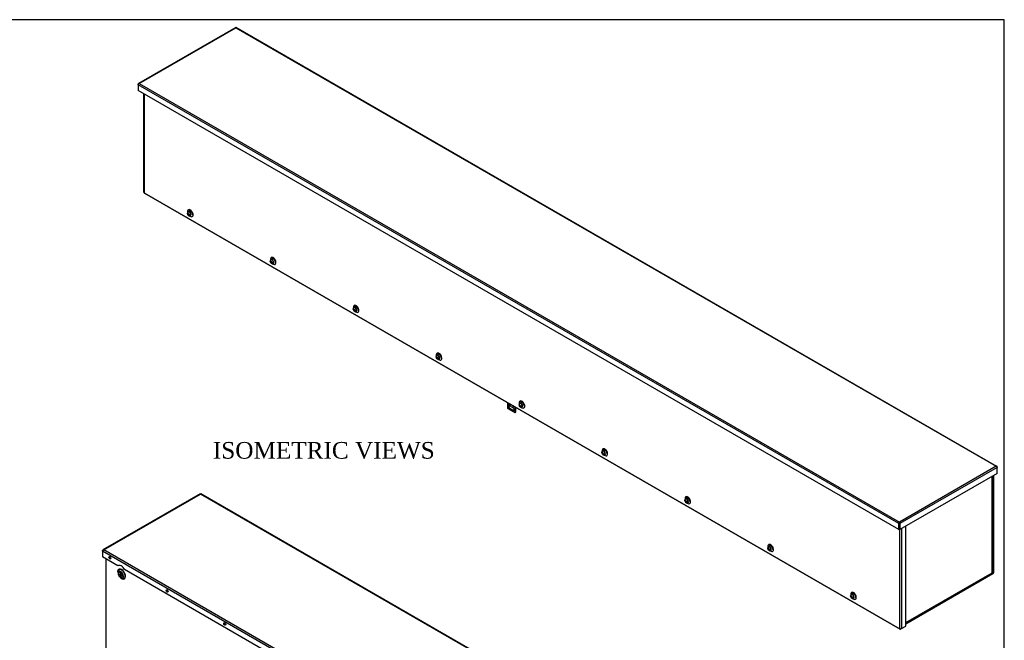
# Model space of a CAD drawing. Header units: inches. Extents: x 1 to 240, y -1 to 159.
# Tile 12 of 12: x 151 to 240, y 103 to 159. Entities that reach past the tile are written whole.
import ezdxf
from ezdxf.enums import TextEntityAlignment as Align

# ---------------------------------------------------------------- set-up
doc = ezdxf.new("R2010")
doc.units = ezdxf.units.IN
doc.header["$MEASUREMENT"] = 0
for name, color, linetype in [('COM55240', 7, 'Continuous'), ('COM70472-36', 7, 'Continuous'), ('COM70473-36', 7, 'Continuous'), ('COM70474-5', 7, 'Continuous'), ('COM70985-8', 7, 'Continuous'), ('Default', 7, 'Continuous'), ('SCS19475', 7, 'Continuous')]:
    doc.layers.add(name, color=color, linetype=linetype)
doc.styles.add('SEACAD_Times_New_Roman', font='times.ttf')

# ---------------------------------------------------------------- blocks, each defined once
blk = doc.blocks.new('SE')
at = {"layer": 'COM55240', "color": 7, "linetype": 'Continuous'}
for p, q in [((194.876, 124.74), (194.876, 124.286)), ((194.92, 124.21), (195.539, 123.853)), ((194.964, 124.689), (194.964, 124.593)), ((194.965, 124.593), (194.964, 124.593)), ((194.964, 124.593), (194.965, 124.592)), ((195.141, 124.49), (194.965, 124.592)), ((194.987, 124.676), (194.97, 124.625)), ((194.97, 124.625), (195.141, 124.527)), ((195.384, 124.274), (195.075, 124.452)), ((195.115, 124.22), (195.075, 124.197)), ((195.075, 124.197), (195.384, 124.018)), ((195.115, 124.22), (195.425, 124.042)), ((195.141, 124.49), (195.141, 124.587)), ((195.141, 124.491), (195.141, 124.49)), ((195.141, 124.49), (195.141, 124.49)), ((195.425, 124.042), (195.384, 124.018)), ((195.583, 123.878), (195.583, 124.332)), ((195.623, 123.901), (195.623, 124.308)), ((195.565, 123.858), (195.605, 123.882)), ((195.583, 123.878), (195.623, 123.901))]:
    blk.add_line(p, q, dxfattribs=at)
for centre, major_axis, start_param, end_param in [((194.957, 124.282), (-0.062, 0.108), 1.209429, 1.932163), ((195.075, 124.325), (0.078, -0.135), 2.356194, 5.497787), ((195.025, 124.628), (-0.043, -0.0745), 5.061455, 5.497787), ((195.115, 124.348), (0.078, -0.135), 3.402495, 5.497787), ((195.202, 124.526), (-0.043, -0.0745), -0.828194, -0.785398), ((195.406, 124.419), (-0.0312, 0.0541), 0.493011, 4.219378), ((195.384, 124.146), (-0.078, 0.135), 2.356194, 5.497787), ((195.447, 124.442), (-0.0312, 0.0541), 1.458944, 2.440725), ((195.425, 124.169), (-0.078, 0.135), 2.356194, 2.88069), ((195.503, 123.967), (-0.063, 0.108), 2.780226, 3.50296), ((195.543, 123.99), (-0.063, 0.108), 3.141593, 3.50296)]:
    blk.add_ellipse(centre, major_axis=major_axis, ratio=0.57735, start_param=start_param, end_param=end_param, dxfattribs=at)
at = {"layer": 'COM70472-36', "color": 7, "linetype": 'Continuous'}
for p, q in [((238.564, 109.433), (238.564, 118.173)), ((238.615, 109.462), (238.615, 118.202)), ((238.538, 109.389), (230.693, 104.859)), ((238.538, 109.33), (230.693, 104.8)), ((238.461, 109.433), (238.538, 109.389)), ((238.564, 109.433), (238.496, 109.472))]:
    blk.add_line(p, q, dxfattribs=at)
for major_axis in [(-0.054, -0.0935), (-0.018, -0.0312)]:
    blk.add_ellipse((238.538, 109.418), major_axis=major_axis, ratio=0.57735, start_param=0.785398, end_param=2.356194, dxfattribs=at)
at = {"layer": 'COM70473-36', "color": 7, "linetype": 'Continuous'}
for p, q in [((162.17, 152.539), (162.17, 143.699)), ((162.202, 152.521), (162.202, 143.655)), ((162.214, 143.648), (162.202, 143.655)), ((162.214, 143.634), (162.214, 143.648)), ((162.214, 143.634), (230.163, 104.404)), ((162.236, 143.584), (230.185, 104.354)), ((166.122, 141.975), (166.108, 141.852)), ((166.285, 141.546), (166.399, 141.496)), ((173.577, 137.671), (173.563, 137.547)), ((173.74, 137.241), (173.854, 137.192)), ((181.032, 133.367), (181.018, 133.243)), ((181.195, 132.937), (181.309, 132.888)), ((188.487, 129.063), (188.473, 128.939)), ((188.65, 128.633), (188.764, 128.584)), ((195.942, 124.759), (195.928, 124.635)), ((196.105, 124.329), (196.219, 124.279)), ((203.397, 120.455), (203.383, 120.331)), ((203.56, 120.025), (203.674, 119.975)), ((210.852, 116.15), (210.838, 116.027)), ((211.015, 115.721), (211.129, 115.671)), ((230.175, 104.411), (230.175, 113.336)), ((230.328, 113.418), (230.328, 104.411)), ((230.693, 104.622), (230.693, 113.629)), ((218.307, 111.846), (218.293, 111.722)), ((218.47, 111.417), (218.584, 111.367)), ((225.762, 107.542), (225.748, 107.418)), ((225.925, 107.112), (226.039, 107.063)), ((230.328, 104.411), (230.693, 104.622)), ((230.163, 104.417), (230.163, 104.404)), ((230.175, 104.411), (230.163, 104.417)), ((230.328, 104.411), (230.239, 104.36))]:
    blk.add_line(p, q, dxfattribs=at)
for centre, major_axis, start_param, end_param in [((162.278, 143.699), (0.108, 0), 3.141593, 3.926991), ((162.29, 143.678), (0.054, 0.0935), 2.356194, 3.141593), ((166.265, 141.738), (0.112, -0.194), 0, 3.926991), ((166.368, 141.798), (-0.175, 0.304), 0, 0.661978), ((166.368, 141.798), (-0.175, 0.304), 2.479614, 6.283185), ((166.265, 141.738), (0.112, -0.194), 5.369982, 6.283185), ((173.72, 137.434), (0.112, -0.194), 0, 3.926991), ((173.823, 137.494), (-0.175, 0.304), 0, 0.661978), ((173.823, 137.494), (-0.175, 0.304), 2.479614, 6.283185), ((173.72, 137.434), (0.112, -0.194), 5.369982, 6.283185), ((181.175, 133.13), (0.112, -0.194), 0, 3.926991), ((181.278, 133.19), (-0.175, 0.304), 0, 0.661978), ((181.278, 133.19), (-0.175, 0.304), 2.479614, 6.283185), ((181.175, 133.13), (0.112, -0.194), 5.369982, 6.283185), ((188.63, 128.826), (0.112, -0.194), 0, 3.926991), ((188.733, 128.885), (-0.175, 0.304), 0, 0.661978), ((188.733, 128.885), (-0.175, 0.304), 2.479614, 6.283185), ((188.63, 128.826), (0.112, -0.194), 5.369982, 6.283185), ((196.188, 124.581), (-0.175, 0.304), 0, 0.661978), ((196.188, 124.581), (-0.175, 0.304), 2.479614, 6.283185), ((196.085, 124.522), (0.112, -0.194), 0, 3.926991), ((196.085, 124.522), (0.112, -0.194), 5.369982, 6.283185), ((203.54, 120.218), (0.112, -0.194), 0, 3.926991), ((203.643, 120.277), (-0.175, 0.304), 0, 0.661978), ((203.643, 120.277), (-0.175, 0.304), 2.479614, 6.283185), ((203.54, 120.218), (0.112, -0.194), 5.369982, 6.283185), ((210.995, 115.913), (0.112, -0.194), 0, 3.926991), ((211.099, 115.973), (-0.175, 0.304), 0, 0.661978), ((211.099, 115.973), (-0.175, 0.304), 2.479614, 6.283185), ((210.995, 115.913), (0.112, -0.194), 5.369982, 6.283185), ((218.45, 111.609), (0.112, -0.194), 0, 3.926991), ((218.554, 111.669), (-0.175, 0.304), 0, 0.661978), ((218.554, 111.669), (-0.175, 0.304), 2.479614, 6.283185), ((218.45, 111.609), (0.112, -0.194), 5.369982, 6.283185), ((225.905, 107.305), (0.112, -0.194), 0, 3.926991), ((226.009, 107.365), (-0.175, 0.304), 0, 0.661978), ((226.009, 107.365), (-0.175, 0.304), 2.479614, 6.283185), ((225.905, 107.305), (0.112, -0.194), 5.369982, 6.283185), ((230.239, 104.448), (0.054, 0.0935), 2.356194, 3.926991), ((230.251, 104.455), (0.108, 0), 3.926991, 5.497787)]:
    blk.add_ellipse(centre, major_axis=major_axis, ratio=0.57735, start_param=start_param, end_param=end_param, dxfattribs=at)
for points in [[(166.229, 142.04), (166.237, 142.045), (166.256, 142.049), (166.312, 142.037), (166.379, 141.993), (166.447, 141.921), (166.502, 141.831), (166.538, 141.734), (166.543, 141.683), (166.544, 141.655)], [(173.684, 137.735), (173.692, 137.74), (173.711, 137.745), (173.767, 137.733), (173.834, 137.689), (173.902, 137.617), (173.957, 137.527), (173.993, 137.43), (173.998, 137.378), (173.999, 137.351)], [(181.139, 133.431), (181.148, 133.436), (181.166, 133.441), (181.222, 133.429), (181.289, 133.385), (181.357, 133.313), (181.413, 133.223), (181.448, 133.125), (181.453, 133.074), (181.454, 133.046)], [(188.594, 129.127), (188.603, 129.132), (188.621, 129.137), (188.677, 129.124), (188.744, 129.081), (188.812, 129.009), (188.868, 128.919), (188.903, 128.821), (188.908, 128.77), (188.909, 128.742)], [(196.049, 124.823), (196.058, 124.828), (196.076, 124.833), (196.132, 124.82), (196.199, 124.776), (196.267, 124.704), (196.323, 124.615), (196.358, 124.517), (196.363, 124.466), (196.365, 124.438)], [(203.504, 120.519), (203.513, 120.524), (203.531, 120.529), (203.587, 120.516), (203.654, 120.472), (203.722, 120.4), (203.778, 120.31), (203.813, 120.213), (203.818, 120.162), (203.82, 120.134)], [(210.959, 116.215), (210.968, 116.22), (210.986, 116.224), (211.042, 116.212), (211.11, 116.168), (211.177, 116.096), (211.233, 116.006), (211.268, 115.909), (211.273, 115.858), (211.275, 115.83)], [(218.414, 111.91), (218.423, 111.915), (218.441, 111.92), (218.497, 111.908), (218.565, 111.864), (218.632, 111.792), (218.688, 111.702), (218.723, 111.605), (218.728, 111.553), (218.73, 111.526)], [(225.869, 107.606), (225.878, 107.611), (225.896, 107.616), (225.952, 107.604), (226.02, 107.56), (226.087, 107.488), (226.143, 107.398), (226.178, 107.3), (226.183, 107.249), (226.185, 107.221)]]:
    blk.add_open_spline(points, degree=3, knots=[0.4979715, 0.4979715, 0.4979715, 0.4979715, 0.5715805, 0.6394283, 0.7116616, 0.7833632, 0.8574366, 0.9320996, 1, 1, 1, 1], dxfattribs=at)
at = {"layer": 'COM70474-5', "color": 7, "linetype": 'Continuous'}
for p, q in [((238.473, 109.453), (238.473, 118.121)), ((238.505, 109.497), (238.505, 118.139)), ((230.693, 104.947), (238.461, 109.432)), ((230.693, 104.911), (238.439, 109.383)), ((238.473, 109.453), (238.461, 109.446)), ((238.461, 109.446), (238.461, 109.432))]:
    blk.add_line(p, q, dxfattribs=at)
for centre, major_axis, start_param, end_param in [((238.385, 109.477), (-0.054, 0.0935), 3.141593, 3.926991), ((238.397, 109.497), (-0.108, 0), 2.356194, 3.141593)]:
    blk.add_ellipse(centre, major_axis=major_axis, ratio=0.57735, start_param=start_param, end_param=end_param, dxfattribs=at)
at = {"layer": 'COM70985-8', "color": 7, "linetype": 'Continuous'}
for p, q in [((170.446, 158.504), (161.702, 153.455)), ((161.781, 153.465), (170.474, 158.484)), ((170.474, 158.484), (238.822, 119.023)), ((238.902, 119.013), (170.503, 158.504)), ((161.679, 153.347), (161.679, 153.406)), ((161.679, 153.406), (161.7, 153.394)), ((230.078, 113.857), (161.679, 153.347)), ((161.679, 153.347), (161.679, 152.823)), ((161.781, 153.465), (230.129, 114.004)), ((230.078, 113.333), (161.679, 152.823)), ((238.822, 119.023), (230.129, 114.004)), ((238.924, 118.905), (230.18, 113.857)), ((238.924, 118.964), (238.903, 118.952)), ((238.924, 118.964), (238.924, 118.905)), ((238.924, 118.381), (238.924, 118.905)), ((238.924, 118.381), (230.18, 113.333)), ((230.078, 113.857), (230.129, 113.886)), ((230.078, 113.333), (230.078, 113.857)), ((230.078, 113.333), (230.129, 113.362)), ((230.129, 113.945), (230.129, 114.004)), ((230.129, 113.362), (230.129, 113.886)), ((230.18, 113.857), (230.129, 113.886)), ((230.129, 113.886), (230.129, 113.362)), ((230.18, 113.333), (230.129, 113.362)), ((230.18, 113.857), (230.18, 113.333))]:
    blk.add_line(p, q, dxfattribs=at)
for centre, radius, start, end in [((161.849, 153.303), 0.175, 112.83503, 165.44396), ((238.754, 118.861), 0.175, 14.55604, 67.16497), ((230.252, 113.879), 0.175, 134.55604, 187.16497), ((230.207, 113.916), 0.0836, 159.347, 200.4994), ((230.006, 113.879), 0.175, 352.83503, 45.44396), ((230.051, 113.916), 0.0836, 339.5006, 20.653)]:
    blk.add_arc(centre, radius, start, end, dxfattribs=at)
for points, knots in [([(170.433, 158.496), (170.438, 158.499), (170.444, 158.5), (170.458, 158.495), (170.466, 158.491), (170.474, 158.484)], [0.5, 0.5, 0.5, 0.5, 0.75, 0.75, 1, 1, 1, 1]), ([(170.474, 158.484), (170.482, 158.491), (170.49, 158.495), (170.504, 158.5), (170.511, 158.499), (170.515, 158.496)], [0, 0, 0, 0, 0.25, 0.25, 0.5, 0.5, 0.5, 0.5]), ([(161.781, 153.465), (161.769, 153.469), (161.757, 153.471), (161.734, 153.471), (161.723, 153.468), (161.705, 153.457), (161.697, 153.45), (161.685, 153.43), (161.681, 153.419), (161.679, 153.406)], [0, 0, 0, 0, 0.25, 0.25, 0.5, 0.5, 0.75, 0.75, 1, 1, 1, 1]), ([(238.924, 118.964), (238.922, 118.977), (238.918, 118.988), (238.906, 119.008), (238.898, 119.015), (238.88, 119.026), (238.869, 119.029), (238.847, 119.03), (238.835, 119.027), (238.822, 119.023)], [0, 0, 0, 0, 0.25, 0.25, 0.5, 0.5, 0.75, 0.75, 1, 1, 1, 1])]:
    blk.add_open_spline(points, degree=3, knots=knots, dxfattribs=at)
at = {"layer": 'SCS19475', "color": 7, "linetype": 'Continuous'}
for p, q in [((166.164, 141.715), (166.135, 141.732)), ((166.135, 141.687), (166.164, 141.67)), ((166.164, 141.742), (166.164, 141.715)), ((166.186, 141.727), (166.164, 141.715)), ((166.164, 141.67), (166.203, 141.692)), ((166.164, 141.67), (166.164, 141.642)), ((166.168, 141.717), (166.186, 141.707)), ((166.186, 141.703), (166.186, 141.73)), ((166.215, 141.686), (166.186, 141.703)), ((166.228, 141.682), (166.186, 141.658)), ((166.207, 141.69), (166.207, 141.67)), ((166.228, 141.682), (166.329, 141.624)), ((166.186, 141.633), (166.168, 141.623)), ((166.186, 141.658), (166.215, 141.641)), ((166.186, 141.63), (166.186, 141.658)), ((173.619, 137.411), (173.59, 137.428)), ((173.59, 137.383), (173.619, 137.366)), ((173.619, 137.438), (173.619, 137.411)), ((173.641, 137.423), (173.619, 137.411)), ((173.619, 137.366), (173.658, 137.388)), ((173.619, 137.366), (173.619, 137.338)), ((173.623, 137.413), (173.641, 137.403)), ((173.641, 137.329), (173.623, 137.319)), ((173.641, 137.398), (173.641, 137.426)), ((173.67, 137.381), (173.641, 137.398)), ((173.683, 137.378), (173.641, 137.354)), ((173.641, 137.354), (173.67, 137.336)), ((173.641, 137.326), (173.641, 137.354)), ((173.662, 137.386), (173.662, 137.366)), ((173.683, 137.378), (173.784, 137.32)), ((181.074, 133.107), (181.045, 133.124)), ((181.045, 133.079), (181.074, 133.062)), ((181.074, 133.134), (181.074, 133.107)), ((181.096, 133.119), (181.074, 133.107)), ((181.074, 133.062), (181.113, 133.084)), ((181.074, 133.062), (181.074, 133.034)), ((181.078, 133.109), (181.096, 133.098)), ((181.096, 133.025), (181.078, 133.015)), ((181.096, 133.094), (181.096, 133.122)), ((181.125, 133.077), (181.096, 133.094)), ((181.138, 133.074), (181.096, 133.049)), ((181.096, 133.049), (181.125, 133.032)), ((181.096, 133.022), (181.096, 133.049)), ((181.117, 133.082), (181.117, 133.062)), ((181.138, 133.074), (181.239, 133.015)), ((188.529, 128.802), (188.5, 128.819)), ((188.5, 128.775), (188.529, 128.757)), ((188.529, 128.83), (188.529, 128.802)), ((188.551, 128.815), (188.529, 128.802)), ((188.529, 128.757), (188.568, 128.78)), ((188.529, 128.757), (188.529, 128.73)), ((188.533, 128.804), (188.551, 128.794)), ((188.551, 128.721), (188.533, 128.71)), ((188.551, 128.79), (188.551, 128.818)), ((188.58, 128.773), (188.551, 128.79)), ((188.593, 128.77), (188.551, 128.745)), ((188.551, 128.745), (188.58, 128.728)), ((188.551, 128.718), (188.551, 128.745)), ((188.572, 128.778), (188.572, 128.757)), ((188.593, 128.77), (188.694, 128.711)), ((195.984, 124.498), (195.955, 124.515)), ((195.955, 124.47), (195.984, 124.453)), ((195.984, 124.526), (195.984, 124.498)), ((196.006, 124.51), (195.984, 124.498)), ((195.984, 124.453), (196.023, 124.476)), ((195.984, 124.453), (195.984, 124.426)), ((195.988, 124.5), (196.006, 124.49)), ((196.006, 124.417), (195.988, 124.406)), ((196.006, 124.486), (196.006, 124.514)), ((196.035, 124.469), (196.006, 124.486)), ((196.048, 124.466), (196.006, 124.441)), ((196.006, 124.441), (196.035, 124.424)), ((196.006, 124.413), (196.006, 124.441)), ((196.027, 124.474), (196.027, 124.453)), ((196.048, 124.466), (196.149, 124.407)), ((203.439, 120.194), (203.41, 120.211)), ((203.41, 120.166), (203.439, 120.149)), ((203.439, 120.222), (203.439, 120.194)), ((203.461, 120.206), (203.439, 120.194)), ((203.439, 120.149), (203.478, 120.172)), ((203.439, 120.149), (203.439, 120.122)), ((203.443, 120.196), (203.461, 120.186)), ((203.461, 120.112), (203.443, 120.102)), ((203.461, 120.182), (203.461, 120.209)), ((203.49, 120.165), (203.461, 120.182)), ((203.503, 120.161), (203.461, 120.137)), ((203.461, 120.137), (203.49, 120.12)), ((203.461, 120.109), (203.461, 120.137)), ((203.482, 120.17), (203.482, 120.149)), ((203.503, 120.161), (203.604, 120.103)), ((210.895, 115.89), (210.865, 115.907)), ((210.865, 115.862), (210.895, 115.845)), ((210.895, 115.917), (210.895, 115.89)), ((210.916, 115.902), (210.895, 115.89)), ((210.895, 115.845), (210.933, 115.867)), ((210.895, 115.845), (210.895, 115.817)), ((210.898, 115.892), (210.916, 115.882)), ((210.916, 115.808), (210.898, 115.798)), ((210.916, 115.878), (210.916, 115.905)), ((210.945, 115.861), (210.916, 115.878)), ((210.958, 115.857), (210.916, 115.833)), ((210.916, 115.833), (210.945, 115.816)), ((210.916, 115.805), (210.916, 115.833)), ((210.937, 115.865), (210.937, 115.845)), ((210.958, 115.857), (211.059, 115.799)), ((218.35, 111.586), (218.32, 111.603)), ((218.35, 111.613), (218.35, 111.586)), ((218.371, 111.598), (218.35, 111.586)), ((218.35, 111.541), (218.388, 111.563)), ((218.353, 111.588), (218.371, 111.578)), ((218.371, 111.573), (218.371, 111.601)), ((218.4, 111.556), (218.371, 111.573)), ((218.392, 111.561), (218.392, 111.541)), ((218.32, 111.558), (218.35, 111.541)), ((218.35, 111.541), (218.35, 111.513)), ((218.371, 111.504), (218.353, 111.494)), ((218.413, 111.553), (218.371, 111.529)), ((218.371, 111.529), (218.4, 111.511)), ((218.371, 111.501), (218.371, 111.529)), ((218.413, 111.553), (218.514, 111.495)), ((225.805, 107.282), (225.775, 107.299)), ((225.775, 107.254), (225.805, 107.237)), ((225.805, 107.309), (225.805, 107.282)), ((225.826, 107.294), (225.805, 107.282)), ((225.805, 107.237), (225.843, 107.259)), ((225.805, 107.237), (225.805, 107.209)), ((225.808, 107.284), (225.826, 107.273)), ((225.826, 107.2), (225.808, 107.19)), ((225.826, 107.269), (225.826, 107.297)), ((225.855, 107.252), (225.826, 107.269)), ((225.868, 107.249), (225.826, 107.224)), ((225.826, 107.224), (225.855, 107.207)), ((225.826, 107.197), (225.826, 107.224)), ((225.847, 107.257), (225.847, 107.237)), ((225.868, 107.249), (225.969, 107.19))]:
    blk.add_line(p, q, dxfattribs=at)
for centre, radius, start, end in [((166.303, 141.762), 0.203, 189.29382, 224.17909), ((166.236, 141.773), 0.133, 115.85066, 173.21778), ((166.318, 141.732), 0.154, 167.48835, 176.26868), ((166.322, 142.009), 0.288, 237.56692, 242.43308), ((166.339, 141.72), 0.154, 167.48776, 176.26926), ((166.3, 141.865), 0.199, 244.73631, 278.43294), ((166.255, 141.648), 0.0909, 183.45893, 195.93267), ((166.322, 141.866), 0.289, 237.56716, 242.43284), ((166.278, 141.707), 0.144, 225.24329, 302.50058), ((166.276, 141.636), 0.0909, 183.45747, 195.93414), ((166.3, 141.82), 0.199, 244.7215, 278.44776), ((173.758, 137.458), 0.203, 189.29382, 224.17909), ((173.691, 137.468), 0.133, 115.85066, 173.21778), ((173.773, 137.428), 0.154, 167.48835, 176.26868), ((173.71, 137.344), 0.0909, 183.45893, 195.93267), ((173.777, 137.705), 0.288, 237.56692, 242.43308), ((173.777, 137.562), 0.289, 237.56716, 242.43284), ((173.733, 137.403), 0.144, 225.24329, 302.50058), ((173.794, 137.416), 0.154, 167.48776, 176.26926), ((173.731, 137.331), 0.0909, 183.45747, 195.93414), ((173.755, 137.561), 0.199, 244.73631, 278.43294), ((173.755, 137.516), 0.199, 244.7215, 278.44776), ((181.213, 133.154), 0.203, 189.29382, 224.17909), ((181.146, 133.164), 0.133, 115.85066, 173.21778), ((181.228, 133.124), 0.154, 167.48835, 176.26868), ((181.165, 133.039), 0.0909, 183.45893, 195.93267), ((181.232, 133.401), 0.288, 237.56692, 242.43308), ((181.232, 133.258), 0.289, 237.56716, 242.43284), ((181.188, 133.099), 0.144, 225.24329, 302.50058), ((181.249, 133.112), 0.154, 167.48776, 176.26926), ((181.186, 133.027), 0.0909, 183.45747, 195.93414), ((181.21, 133.257), 0.199, 244.73631, 278.43294), ((181.21, 133.212), 0.199, 244.7215, 278.44776), ((188.668, 128.85), 0.203, 189.29382, 224.17909), ((188.601, 128.86), 0.133, 115.85066, 173.21778), ((188.683, 128.82), 0.154, 167.48835, 176.26868), ((188.62, 128.735), 0.0909, 183.45893, 195.93267), ((188.687, 129.097), 0.288, 237.56692, 242.43308), ((188.687, 128.954), 0.289, 237.56716, 242.43284), ((188.643, 128.795), 0.144, 225.24329, 302.50058), ((188.704, 128.808), 0.154, 167.48776, 176.26926), ((188.641, 128.723), 0.0909, 183.45747, 195.93414), ((188.665, 128.953), 0.199, 244.73631, 278.43294), ((188.665, 128.908), 0.199, 244.7215, 278.44776), ((196.123, 124.545), 0.203, 189.29382, 224.17909), ((196.056, 124.556), 0.133, 115.85066, 173.21778), ((196.138, 124.516), 0.154, 167.48835, 176.26868), ((196.075, 124.431), 0.0909, 183.45893, 195.93267), ((196.143, 124.793), 0.288, 237.56692, 242.43308), ((196.143, 124.65), 0.289, 237.56716, 242.43284), ((196.098, 124.491), 0.144, 225.24329, 302.50058), ((196.159, 124.504), 0.154, 167.48776, 176.26926), ((196.096, 124.419), 0.0909, 183.45747, 195.93414), ((196.12, 124.649), 0.199, 244.73631, 278.43294), ((196.12, 124.604), 0.199, 244.7215, 278.44776), ((203.578, 120.241), 0.203, 189.29382, 224.17909), ((203.511, 120.252), 0.133, 115.85066, 173.21778), ((203.593, 120.212), 0.154, 167.48835, 176.26868), ((203.53, 120.127), 0.0909, 183.45893, 195.93267), ((203.598, 120.488), 0.288, 237.56692, 242.43308), ((203.598, 120.346), 0.289, 237.56716, 242.43284), ((203.553, 120.186), 0.144, 225.24329, 302.50058), ((203.614, 120.199), 0.154, 167.48776, 176.26926), ((203.551, 120.115), 0.0909, 183.45747, 195.93414), ((203.575, 120.345), 0.199, 244.73631, 278.43294), ((203.575, 120.3), 0.199, 244.7215, 278.44776), ((210.966, 115.948), 0.133, 115.85066, 173.21778), ((211.033, 115.937), 0.203, 189.29382, 224.17909), ((211.048, 115.907), 0.154, 167.48835, 176.26868), ((210.985, 115.823), 0.0909, 183.45893, 195.93267), ((211.053, 116.184), 0.288, 237.56692, 242.43308), ((211.053, 116.041), 0.289, 237.56716, 242.43284), ((211.008, 115.882), 0.144, 225.24329, 302.50058), ((211.069, 115.895), 0.154, 167.48776, 176.26926), ((211.006, 115.811), 0.0909, 183.45747, 195.93414), ((211.03, 116.04), 0.199, 244.73631, 278.43294), ((211.03, 115.995), 0.199, 244.7215, 278.44776), ((218.488, 111.633), 0.203, 189.29382, 224.17909), ((218.421, 111.643), 0.133, 115.85066, 173.21778), ((218.503, 111.603), 0.154, 167.48835, 176.26868), ((218.508, 111.88), 0.288, 237.56692, 242.43308), ((218.524, 111.591), 0.154, 167.48776, 176.26926), ((218.44, 111.519), 0.0909, 183.45893, 195.93267), ((218.508, 111.737), 0.289, 237.56716, 242.43284), ((218.463, 111.578), 0.144, 225.24329, 302.50058), ((218.461, 111.506), 0.0909, 183.45747, 195.93414), ((218.485, 111.736), 0.199, 244.73631, 278.43294), ((218.485, 111.691), 0.199, 244.7215, 278.44776), ((225.943, 107.329), 0.203, 189.29382, 224.17909), ((225.876, 107.339), 0.133, 115.85066, 173.21778), ((225.958, 107.299), 0.154, 167.48835, 176.26868), ((225.895, 107.215), 0.0909, 183.45893, 195.93267), ((225.963, 107.576), 0.288, 237.56692, 242.43308), ((225.963, 107.433), 0.289, 237.56716, 242.43284), ((225.918, 107.274), 0.144, 225.24329, 302.50058), ((225.979, 107.287), 0.154, 167.48776, 176.26926), ((225.916, 107.202), 0.0909, 183.45747, 195.93414), ((225.94, 107.432), 0.199, 244.73631, 278.43294), ((225.94, 107.387), 0.199, 244.7215, 278.44776)]:
    blk.add_arc(centre, radius, start, end, dxfattribs=at)
for centre, major_axis, start_param, end_param in [((166.217, 141.711), (-0.08, 0.139), 0.857913, 0.957558), ((166.175, 141.686), (0.0316, -0.0547), 2.596145, 3.476175), ((166.175, 141.686), (-0.0316, 0.0547), 1.236214, 2.116244), ((166.265, 141.738), (-0.089, 0.155), 3.157208, 6.266729), ((166.175, 141.686), (0.0316, -0.0547), 1.236214, 2.116244), ((166.217, 141.711), (0.08, -0.139), 0.613238, 0.957558), ((166.175, 141.686), (-0.0316, 0.0547), 2.596145, 3.476175), ((173.672, 137.407), (-0.08, 0.139), 0.857913, 0.957558), ((173.63, 137.382), (0.0316, -0.0547), 2.596145, 3.476175), ((173.63, 137.382), (-0.0316, 0.0547), 1.236214, 2.116244), ((173.72, 137.434), (-0.089, 0.155), 3.157208, 6.266729), ((173.63, 137.382), (0.0316, -0.0547), 1.236214, 2.116244), ((173.63, 137.382), (-0.0316, 0.0547), 2.596145, 3.476175), ((173.672, 137.407), (0.08, -0.139), 0.613238, 0.957558), ((181.127, 133.102), (-0.08, 0.139), 0.857913, 0.957558), ((181.085, 133.078), (0.0316, -0.0547), 2.596145, 3.476175), ((181.085, 133.078), (-0.0316, 0.0547), 1.236214, 2.116244), ((181.175, 133.13), (-0.089, 0.155), 3.157208, 6.266729), ((181.085, 133.078), (0.0316, -0.0547), 1.236214, 2.116244), ((181.085, 133.078), (-0.0316, 0.0547), 2.596145, 3.476175), ((181.127, 133.102), (0.08, -0.139), 0.613238, 0.957558), ((188.582, 128.798), (-0.08, 0.139), 0.857913, 0.957558), ((188.54, 128.774), (0.0316, -0.0547), 2.596145, 3.476175), ((188.54, 128.774), (-0.0316, 0.0547), 1.236214, 2.116244), ((188.63, 128.826), (-0.089, 0.155), 3.157208, 6.266729), ((188.54, 128.774), (0.0316, -0.0547), 1.236214, 2.116244), ((188.54, 128.774), (-0.0316, 0.0547), 2.596145, 3.476175), ((188.582, 128.798), (0.08, -0.139), 0.613238, 0.957558), ((196.037, 124.494), (-0.08, 0.139), 0.857913, 0.957558), ((195.995, 124.47), (0.0316, -0.0547), 2.596145, 3.476175), ((195.995, 124.47), (-0.0316, 0.0547), 1.236214, 2.116244), ((196.085, 124.522), (-0.089, 0.155), 3.157208, 6.266729), ((195.995, 124.47), (0.0316, -0.0547), 1.236214, 2.116244), ((195.995, 124.47), (-0.0316, 0.0547), 2.596145, 3.476175), ((196.037, 124.494), (0.08, -0.139), 0.613238, 0.957558), ((203.493, 120.19), (-0.08, 0.139), 0.857913, 0.957558), ((203.45, 120.165), (0.0316, -0.0547), 2.596145, 3.476175), ((203.45, 120.165), (-0.0316, 0.0547), 1.236214, 2.116244), ((203.54, 120.218), (-0.089, 0.155), 3.157208, 6.266729), ((203.45, 120.165), (0.0316, -0.0547), 1.236214, 2.116244), ((203.45, 120.165), (-0.0316, 0.0547), 2.596145, 3.476175), ((203.493, 120.19), (0.08, -0.139), 0.613238, 0.957558), ((210.995, 115.913), (-0.089, 0.155), 3.157208, 6.266729), ((210.948, 115.886), (-0.08, 0.139), 0.857913, 0.957558), ((210.905, 115.861), (0.0316, -0.0547), 2.596145, 3.476175), ((210.905, 115.861), (-0.0316, 0.0547), 1.236214, 2.116244), ((210.905, 115.861), (0.0316, -0.0547), 1.236214, 2.116244), ((210.905, 115.861), (-0.0316, 0.0547), 2.596145, 3.476175), ((210.948, 115.886), (0.08, -0.139), 0.613238, 0.957558), ((218.403, 111.582), (-0.08, 0.139), 0.857913, 0.957558), ((218.36, 111.557), (0.0316, -0.0547), 2.596145, 3.476175), ((218.45, 111.609), (-0.089, 0.155), 3.157208, 6.266729), ((218.36, 111.557), (0.0316, -0.0547), 1.236214, 2.116244), ((218.36, 111.557), (-0.0316, 0.0547), 1.236214, 2.116244), ((218.36, 111.557), (-0.0316, 0.0547), 2.596145, 3.476175), ((218.403, 111.582), (0.08, -0.139), 0.613238, 0.957558), ((225.858, 107.277), (-0.08, 0.139), 0.857913, 0.957558), ((225.815, 107.253), (0.0316, -0.0547), 2.596145, 3.476175), ((225.815, 107.253), (-0.0316, 0.0547), 1.236214, 2.116244), ((225.905, 107.305), (-0.089, 0.155), 3.157208, 6.266729), ((225.815, 107.253), (0.0316, -0.0547), 1.236214, 2.116244), ((225.815, 107.253), (-0.0316, 0.0547), 2.596145, 3.476175), ((225.858, 107.277), (0.08, -0.139), 0.613238, 0.957558)]:
    blk.add_ellipse(centre, major_axis=major_axis, ratio=0.57735, start_param=start_param, end_param=end_param, dxfattribs=at)
for points, knots in [([(166.135, 141.732), (166.128, 141.736), (166.122, 141.741), (166.113, 141.752), (166.109, 141.757), (166.104, 141.768), (166.102, 141.774), (166.102, 141.783), (166.102, 141.786), (166.103, 141.792), (166.104, 141.795), (166.106, 141.798)], [0, 0, 0, 0, 0.25, 0.25, 0.5, 0.5, 0.75, 0.75, 0.875, 0.875, 1, 1, 1, 1]), ([(166.106, 141.753), (166.103, 141.747), (166.102, 141.741), (166.102, 141.729), (166.104, 141.724), (166.109, 141.712), (166.113, 141.707), (166.122, 141.696), (166.128, 141.691), (166.135, 141.687)], [0, 0, 0, 0, 0.25, 0.25, 0.5, 0.5, 0.75, 0.75, 1, 1, 1, 1]), ([(173.59, 137.428), (173.583, 137.432), (173.577, 137.437), (173.568, 137.447), (173.564, 137.453), (173.559, 137.464), (173.557, 137.47), (173.557, 137.479), (173.557, 137.482), (173.558, 137.488), (173.559, 137.491), (173.561, 137.494)], [0, 0, 0, 0, 0.25, 0.25, 0.5, 0.5, 0.75, 0.75, 0.875, 0.875, 1, 1, 1, 1]), ([(173.561, 137.449), (173.558, 137.443), (173.557, 137.437), (173.557, 137.425), (173.559, 137.419), (173.564, 137.408), (173.568, 137.403), (173.577, 137.392), (173.583, 137.387), (173.59, 137.383)], [0, 0, 0, 0, 0.25, 0.25, 0.5, 0.5, 0.75, 0.75, 1, 1, 1, 1]), ([(181.045, 133.124), (181.038, 133.128), (181.032, 133.133), (181.023, 133.143), (181.019, 133.149), (181.014, 133.16), (181.012, 133.166), (181.012, 133.175), (181.012, 133.178), (181.014, 133.184), (181.014, 133.187), (181.016, 133.189)], [0, 0, 0, 0, 0.25, 0.25, 0.5, 0.5, 0.75, 0.75, 0.875, 0.875, 1, 1, 1, 1]), ([(181.016, 133.145), (181.013, 133.139), (181.012, 133.133), (181.012, 133.121), (181.014, 133.115), (181.019, 133.104), (181.023, 133.098), (181.032, 133.088), (181.038, 133.083), (181.045, 133.079)], [0, 0, 0, 0, 0.25, 0.25, 0.5, 0.5, 0.75, 0.75, 1, 1, 1, 1]), ([(188.5, 128.819), (188.493, 128.824), (188.487, 128.829), (188.478, 128.839), (188.474, 128.845), (188.469, 128.856), (188.467, 128.862), (188.467, 128.871), (188.467, 128.874), (188.469, 128.879), (188.469, 128.882), (188.471, 128.885)], [0, 0, 0, 0, 0.25, 0.25, 0.5, 0.5, 0.75, 0.75, 0.875, 0.875, 1, 1, 1, 1]), ([(188.471, 128.84), (188.468, 128.835), (188.467, 128.829), (188.467, 128.817), (188.469, 128.811), (188.474, 128.8), (188.478, 128.794), (188.487, 128.784), (188.493, 128.779), (188.5, 128.775)], [0, 0, 0, 0, 0.25, 0.25, 0.5, 0.5, 0.75, 0.75, 1, 1, 1, 1]), ([(195.955, 124.515), (195.948, 124.52), (195.942, 124.524), (195.933, 124.535), (195.929, 124.54), (195.924, 124.552), (195.922, 124.558), (195.922, 124.567), (195.922, 124.569), (195.924, 124.575), (195.924, 124.578), (195.926, 124.581)], [0, 0, 0, 0, 0.25, 0.25, 0.5, 0.5, 0.75, 0.75, 0.875, 0.875, 1, 1, 1, 1]), ([(195.926, 124.536), (195.923, 124.53), (195.922, 124.525), (195.922, 124.513), (195.924, 124.507), (195.929, 124.496), (195.933, 124.49), (195.942, 124.48), (195.948, 124.475), (195.955, 124.47)], [0, 0, 0, 0, 0.25, 0.25, 0.5, 0.5, 0.75, 0.75, 1, 1, 1, 1]), ([(203.41, 120.211), (203.403, 120.216), (203.397, 120.22), (203.388, 120.231), (203.384, 120.236), (203.379, 120.248), (203.377, 120.254), (203.377, 120.262), (203.377, 120.265), (203.379, 120.271), (203.379, 120.274), (203.381, 120.277)], [0, 0, 0, 0, 0.25, 0.25, 0.5, 0.5, 0.75, 0.75, 0.875, 0.875, 1, 1, 1, 1]), ([(203.381, 120.232), (203.378, 120.226), (203.377, 120.221), (203.377, 120.209), (203.379, 120.203), (203.384, 120.191), (203.388, 120.186), (203.397, 120.176), (203.403, 120.171), (203.41, 120.166)], [0, 0, 0, 0, 0.25, 0.25, 0.5, 0.5, 0.75, 0.75, 1, 1, 1, 1]), ([(210.865, 115.907), (210.858, 115.911), (210.852, 115.916), (210.843, 115.927), (210.839, 115.932), (210.834, 115.943), (210.832, 115.949), (210.832, 115.958), (210.832, 115.961), (210.834, 115.967), (210.835, 115.97), (210.836, 115.973)], [0, 0, 0, 0, 0.25, 0.25, 0.5, 0.5, 0.75, 0.75, 0.875, 0.875, 1, 1, 1, 1]), ([(210.836, 115.928), (210.833, 115.922), (210.832, 115.916), (210.832, 115.905), (210.834, 115.899), (210.839, 115.887), (210.843, 115.882), (210.852, 115.871), (210.858, 115.867), (210.865, 115.862)], [0, 0, 0, 0, 0.25, 0.25, 0.5, 0.5, 0.75, 0.75, 1, 1, 1, 1]), ([(218.32, 111.603), (218.313, 111.607), (218.307, 111.612), (218.298, 111.622), (218.294, 111.628), (218.289, 111.639), (218.287, 111.645), (218.287, 111.654), (218.288, 111.657), (218.289, 111.663), (218.29, 111.666), (218.291, 111.669)], [0, 0, 0, 0, 0.25, 0.25, 0.5, 0.5, 0.75, 0.75, 0.875, 0.875, 1, 1, 1, 1]), ([(218.291, 111.624), (218.288, 111.618), (218.287, 111.612), (218.287, 111.6), (218.289, 111.594), (218.294, 111.583), (218.298, 111.578), (218.307, 111.567), (218.313, 111.562), (218.32, 111.558)], [0, 0, 0, 0, 0.25, 0.25, 0.5, 0.5, 0.75, 0.75, 1, 1, 1, 1]), ([(225.775, 107.299), (225.768, 107.303), (225.762, 107.308), (225.753, 107.318), (225.749, 107.324), (225.744, 107.335), (225.742, 107.341), (225.742, 107.35), (225.743, 107.353), (225.744, 107.359), (225.745, 107.362), (225.746, 107.364)], [0, 0, 0, 0, 0.25, 0.25, 0.5, 0.5, 0.75, 0.75, 0.875, 0.875, 1, 1, 1, 1]), ([(225.746, 107.32), (225.743, 107.314), (225.742, 107.308), (225.742, 107.296), (225.744, 107.29), (225.749, 107.279), (225.753, 107.273), (225.762, 107.263), (225.768, 107.258), (225.775, 107.254)], [0, 0, 0, 0, 0.25, 0.25, 0.5, 0.5, 0.75, 0.75, 1, 1, 1, 1])]:
    blk.add_open_spline(points, degree=3, knots=knots, dxfattribs=at)
for points in [[(166.158, 141.621), (166.159, 141.617), (166.165, 141.612), (166.176, 141.605)], [(173.613, 137.317), (173.614, 137.313), (173.62, 137.307), (173.631, 137.301)], [(181.068, 133.012), (181.069, 133.008), (181.075, 133.003), (181.086, 132.997)], [(188.523, 128.708), (188.524, 128.704), (188.53, 128.699), (188.541, 128.693)], [(195.978, 124.404), (195.979, 124.4), (195.985, 124.395), (195.996, 124.388)], [(203.433, 120.1), (203.434, 120.096), (203.44, 120.091), (203.451, 120.084)], [(210.888, 115.796), (210.889, 115.792), (210.895, 115.787), (210.906, 115.78)], [(218.343, 111.492), (218.344, 111.488), (218.35, 111.482), (218.361, 111.476)], [(225.798, 107.187), (225.799, 107.184), (225.805, 107.178), (225.816, 107.172)]]:
    blk.add_open_spline(points, degree=3, dxfattribs=at)
blk = doc.blocks.new('SE1')
at = {"layer": 'COM70472-36', "color": 7, "linetype": 'Continuous'}
for p, q in [((158.79, 101.642), (158.79, 110.68)), ((159.873, 109.494), (159.873, 109.398)), ((160.115, 108.98), (160.198, 108.932)), ((159.873, 102.146), (159.873, 102.05)), ((158.79, 101.642), (226.672, 62.45)), ((158.812, 101.592), (226.694, 62.401)), ((160.115, 101.632), (160.198, 101.584)), ((192.4, 90.715), (192.4, 90.619)), ((192.642, 90.201), (192.725, 90.153)), ((192.4, 83.366), (192.4, 83.27)), ((192.642, 82.852), (192.725, 82.805)), ((224.927, 71.935), (224.927, 71.839)), ((225.168, 71.421), (225.251, 71.374)), ((226.672, 71.489), (226.672, 62.45)), ((226.723, 71.459), (226.723, 62.479)), ((234.786, 67.105), (226.748, 62.465)), ((234.786, 67.046), (226.748, 62.406)), ((224.927, 64.587), (224.927, 64.491)), ((225.168, 64.073), (225.251, 64.025)), ((226.748, 62.465), (226.723, 62.479))]:
    blk.add_line(p, q, dxfattribs=at)
for centre, major_axis, start_param, end_param in [((160.204, 109.31), (-0.24, 0.415), 2.128096, 6.283185), ((160.204, 109.31), (-0.24, 0.415), 0, 1.013497), ((160.198, 109.307), (0.229, -0.397), 0, 3.926991), ((160.115, 109.259), (-0.171, 0.295), 0, 0.785398), ((160.115, 109.259), (-0.171, 0.295), 0.785398, 2.356194), ((160.115, 109.259), (-0.171, 0.295), 2.356194, 6.283185), ((160.144, 109.276), (-0.062, 0.108), 0.419489, 2.722104), ((160.198, 109.307), (0.229, -0.397), 5.497787, 6.283185), ((160.204, 101.962), (-0.24, 0.415), 0, 1.013497), ((160.198, 101.958), (0.229, -0.397), 0, 3.926991), ((160.115, 101.91), (-0.171, 0.295), 0, 0.785398), ((160.115, 101.91), (-0.171, 0.295), 0.785398, 2.356194), ((160.115, 101.91), (-0.171, 0.295), 2.356194, 6.283185), ((160.204, 101.962), (-0.24, 0.415), 2.128096, 6.283185), ((160.144, 101.928), (-0.063, 0.108), 0.419489, 2.722104), ((158.866, 101.686), (0.054, 0.0935), 2.356194, 3.141593), ((160.198, 101.958), (0.229, -0.397), 5.497787, 6.283185), ((192.731, 90.531), (-0.24, 0.415), 0, 1.013497), ((192.725, 90.527), (0.229, -0.397), 0, 3.926991), ((192.642, 90.479), (-0.171, 0.295), 0, 0.785398), ((192.642, 90.479), (-0.171, 0.295), 0.785398, 2.356194), ((192.642, 90.479), (-0.171, 0.295), 2.356194, 6.283185), ((192.731, 90.531), (-0.24, 0.415), 2.128096, 6.283185), ((192.671, 90.497), (-0.062, 0.108), 0.419489, 2.722104), ((192.725, 90.527), (0.229, -0.397), 5.497787, 6.283185), ((192.731, 83.182), (-0.24, 0.415), 0, 1.013497), ((192.725, 83.179), (0.229, -0.397), 0, 3.926991), ((192.642, 83.131), (-0.171, 0.295), 0, 0.785398), ((192.642, 83.131), (-0.171, 0.295), 0.785398, 2.356194), ((192.642, 83.131), (-0.171, 0.295), 2.356194, 6.283185), ((192.731, 83.182), (-0.24, 0.415), 2.128096, 6.283185), ((192.671, 83.148), (-0.062, 0.108), 0.419489, 2.722104), ((192.725, 83.179), (0.229, -0.397), 5.497787, 6.283185), ((225.258, 71.752), (-0.24, 0.415), 0, 1.013497), ((225.251, 71.748), (0.229, -0.397), 0, 3.926991), ((225.168, 71.7), (-0.171, 0.295), 0, 0.785398), ((225.168, 71.7), (-0.171, 0.295), 0.785398, 2.356194), ((225.168, 71.7), (-0.171, 0.295), 2.356194, 6.283185), ((225.258, 71.752), (-0.24, 0.415), 2.128096, 6.283185), ((225.198, 71.717), (-0.063, 0.108), 0.419489, 2.722104), ((225.251, 71.748), (0.229, -0.397), 5.497787, 6.283185), ((225.258, 64.403), (-0.24, 0.415), 0, 1.013497), ((225.251, 64.399), (0.229, -0.397), 0, 3.926991), ((225.168, 64.352), (-0.171, 0.295), 0, 0.785398), ((225.168, 64.352), (-0.171, 0.295), 2.356194, 6.283185), ((225.258, 64.403), (-0.24, 0.415), 2.128096, 6.283185), ((225.168, 64.352), (-0.171, 0.295), 0.785398, 2.356194), ((225.198, 64.369), (-0.063, 0.108), 0.419489, 2.722104), ((225.251, 64.399), (0.229, -0.397), 5.497787, 6.283185), ((226.748, 62.494), (0.054, 0.0935), 2.356194, 3.926991), ((226.748, 62.494), (0.018, 0.0312), 2.356194, 3.926991)]:
    blk.add_ellipse(centre, major_axis=major_axis, ratio=0.57735, start_param=start_param, end_param=end_param, dxfattribs=at)
for centre, major_axis in [((160.094, 109.247), (0.135, -0.233)), ((160.094, 109.247), (0.063, -0.108)), ((160.094, 101.898), (0.135, -0.233)), ((160.094, 101.898), (0.063, -0.108)), ((192.62, 90.467), (0.135, -0.233)), ((192.62, 90.467), (0.062, -0.108)), ((192.62, 83.119), (0.135, -0.233)), ((192.62, 83.119), (0.063, -0.108)), ((225.147, 71.688), (0.135, -0.233)), ((225.147, 71.688), (0.063, -0.108)), ((225.147, 64.339), (0.135, -0.233)), ((225.147, 64.339), (0.063, -0.108))]:
    blk.add_ellipse(centre, major_axis=major_axis, ratio=0.57735, dxfattribs=at)
for points in [[(160.462, 109.425), (160.44, 109.464), (160.399, 109.535), (160.309, 109.637), (160.207, 109.716), (160.102, 109.763), (160.001, 109.771), (159.914, 109.739), (159.852, 109.673), (159.819, 109.586), (159.815, 109.526), (159.813, 109.494)], [(160.462, 102.076), (160.44, 102.115), (160.399, 102.187), (160.309, 102.289), (160.207, 102.367), (160.102, 102.414), (160.001, 102.423), (159.914, 102.391), (159.852, 102.324), (159.819, 102.238), (159.815, 102.177), (159.813, 102.146)], [(192.989, 90.645), (192.967, 90.684), (192.926, 90.756), (192.835, 90.858), (192.734, 90.937), (192.629, 90.983), (192.528, 90.992), (192.441, 90.96), (192.379, 90.893), (192.346, 90.807), (192.342, 90.746), (192.34, 90.715)], [(192.989, 83.297), (192.967, 83.336), (192.926, 83.408), (192.835, 83.509), (192.734, 83.588), (192.629, 83.635), (192.528, 83.643), (192.441, 83.611), (192.379, 83.545), (192.346, 83.458), (192.342, 83.398), (192.34, 83.366)], [(225.515, 71.866), (225.494, 71.905), (225.453, 71.977), (225.362, 72.078), (225.261, 72.157), (225.155, 72.204), (225.055, 72.212), (224.968, 72.18), (224.906, 72.114), (224.872, 72.027), (224.869, 71.967), (224.867, 71.935)], [(225.515, 64.517), (225.494, 64.556), (225.453, 64.628), (225.362, 64.73), (225.261, 64.809), (225.155, 64.855), (225.055, 64.864), (224.968, 64.832), (224.906, 64.766), (224.872, 64.679), (224.869, 64.618), (224.867, 64.587)]]:
    blk.add_open_spline(points, degree=3, knots=[0, 0, 0, 0, 0.100176, 0.217684, 0.335619, 0.454309, 0.573338, 0.68945, 0.801175, 0.912731, 1, 1, 1, 1], dxfattribs=at)
at = {"layer": 'COM70473-36', "color": 7, "linetype": 'Continuous'}
for p, q in [((234.786, 75.875), (234.786, 66.926)), ((234.837, 75.904), (234.837, 66.897)), ((235.202, 67.108), (235.202, 76.115)), ((235.234, 67.152), (235.234, 76.134)), ((234.748, 66.846), (234.594, 66.935)), ((234.748, 66.905), (234.644, 66.965)), ((234.786, 66.926), (234.748, 66.905)), ((234.748, 66.846), (234.748, 66.905)), ((234.837, 66.897), (234.748, 66.846)), ((234.837, 66.897), (234.786, 66.926)), ((234.837, 66.897), (235.202, 67.108))]:
    blk.add_line(p, q, dxfattribs=at)
blk.add_ellipse((235.126, 67.152), major_axis=(-0.108, 0), ratio=0.57735, start_param=2.356194, end_param=3.141593, dxfattribs=at)
at = {"layer": 'COM70474-5', "color": 7, "linetype": 'Continuous'}
for p, q in [((160.149, 101.946), (160.076, 101.903)), ((160.172, 101.9), (160.104, 101.861)), ((226.799, 71.415), (226.799, 62.596)), ((226.789, 62.54), (234.786, 67.157)), ((226.811, 62.589), (234.786, 67.193)), ((226.735, 62.545), (226.723, 62.552)), ((226.811, 62.603), (226.799, 62.596)), ((226.811, 62.589), (226.811, 62.603))]:
    blk.add_line(p, q, dxfattribs=at)
for centre, major_axis, start_param, end_param in [((226.723, 62.64), (0.108, 0), 4.712389, 5.497787), ((226.735, 62.633), (-0.054, 0.0935), 2.356194, 3.926991)]:
    blk.add_ellipse(centre, major_axis=major_axis, ratio=0.57735, start_param=start_param, end_param=end_param, dxfattribs=at)
at = {"layer": 'COM70985-8', "color": 7, "linetype": 'Continuous'}
for p, q in [((167.247, 116.54), (158.503, 111.491)), ((158.582, 111.501), (167.275, 116.52)), ((235.623, 77.059), (167.275, 116.52)), ((235.703, 77.05), (167.304, 116.54)), ((158.48, 111.383), (158.48, 111.442)), ((158.48, 111.442), (158.501, 111.43)), ((226.879, 71.893), (158.48, 111.383)), ((158.48, 111.383), (158.48, 110.859)), ((159.857, 110.064), (158.48, 110.859)), ((226.93, 72.04), (158.582, 111.501)), ((159.857, 110.064), (159.888, 110.082)), ((192.383, 91.285), (160.45, 109.722)), ((192.383, 91.285), (192.415, 91.303)), ((224.91, 72.506), (192.976, 90.943)), ((235.623, 77.059), (226.93, 72.04)), ((235.725, 76.941), (226.981, 71.893)), ((235.725, 76.417), (226.981, 71.369)), ((235.725, 77), (235.704, 76.988)), ((235.725, 77), (235.725, 76.941)), ((235.725, 76.417), (235.725, 76.941)), ((224.91, 72.506), (224.941, 72.524)), ((226.879, 71.369), (225.503, 72.164)), ((226.879, 71.893), (226.93, 71.922)), ((226.879, 71.369), (226.879, 71.893)), ((226.93, 71.981), (226.93, 72.04)), ((226.981, 71.893), (226.93, 71.922)), ((226.93, 71.922), (226.93, 71.398)), ((226.93, 71.398), (226.93, 71.922)), ((226.981, 71.893), (226.981, 71.369)), ((226.879, 71.369), (226.93, 71.398)), ((226.981, 71.369), (226.93, 71.398))]:
    blk.add_line(p, q, dxfattribs=at)
for centre, radius, start, end in [((158.65, 111.339), 0.175, 112.83503, 165.44396), ((235.555, 76.897), 0.175, 14.55604, 67.16497), ((227.053, 71.915), 0.175, 134.55604, 187.16497), ((227.009, 71.952), 0.0836, 159.347, 200.4994), ((226.807, 71.915), 0.175, 352.83503, 45.44396), ((226.852, 71.952), 0.0836, 339.5006, 20.653)]:
    blk.add_arc(centre, radius, start, end, dxfattribs=at)
for centre, major_axis in [((159.136, 110.786), (-0.063, 0.108)), ((164.297, 107.807), (-0.062, 0.108)), ((169.457, 104.828), (-0.063, 0.108)), ((174.618, 101.848), (-0.062, 0.108)), ((179.779, 98.869), (-0.062, 0.108)), ((184.939, 95.889), (-0.062, 0.108)), ((190.1, 92.91), (-0.062, 0.108)), ((195.26, 89.93), (-0.063, 0.108)), ((200.421, 86.951), (-0.062, 0.108)), ((205.581, 83.972), (-0.062, 0.108)), ((210.742, 80.992), (-0.063, 0.108)), ((215.902, 78.013), (-0.063, 0.108)), ((221.063, 75.033), (-0.063, 0.108)), ((226.223, 72.054), (-0.063, 0.108))]:
    blk.add_ellipse(centre, major_axis=major_axis, ratio=0.57735, dxfattribs=at)
for centre, major_axis, start_param, end_param in [((159.187, 110.816), (-0.063, 0.108), 0.419489, 2.722104), ((160.153, 109.587), (0.281, -0.487), 1.515126, 3.197263), ((164.348, 107.836), (-0.063, 0.108), 0.419489, 2.722104), ((169.508, 104.857), (-0.063, 0.108), 0.419489, 2.722104), ((174.669, 101.878), (-0.062, 0.108), 0.419489, 2.722104), ((179.829, 98.898), (-0.063, 0.108), 0.419489, 2.722104), ((184.99, 95.919), (-0.063, 0.108), 0.419489, 2.722104), ((190.15, 92.939), (-0.062, 0.108), 0.419489, 2.722104), ((192.68, 90.808), (0.281, -0.487), 1.515126, 3.197263), ((195.311, 89.96), (-0.062, 0.108), 0.419489, 2.722104), ((200.472, 86.98), (-0.062, 0.108), 0.419489, 2.722104), ((205.632, 84.001), (-0.062, 0.108), 0.419489, 2.722104), ((210.793, 81.022), (-0.062, 0.108), 0.419489, 2.722104), ((215.953, 78.042), (-0.063, 0.108), 0.419489, 2.722104), ((221.114, 75.063), (-0.062, 0.108), 0.419489, 2.722104), ((225.206, 72.029), (0.281, -0.487), 1.515126, 3.197263), ((226.274, 72.083), (-0.062, 0.108), 0.419489, 2.722104)]:
    blk.add_ellipse(centre, major_axis=major_axis, ratio=0.57735, start_param=start_param, end_param=end_param, dxfattribs=at)
for points, knots in [([(167.234, 116.533), (167.239, 116.535), (167.245, 116.536), (167.259, 116.532), (167.267, 116.527), (167.275, 116.52)], [0.5, 0.5, 0.5, 0.5, 0.75, 0.75, 1, 1, 1, 1]), ([(167.275, 116.52), (167.283, 116.527), (167.291, 116.532), (167.305, 116.536), (167.312, 116.535), (167.317, 116.533)], [0, 0, 0, 0, 0.25, 0.25, 0.5, 0.5, 0.5, 0.5]), ([(158.582, 111.501), (158.57, 111.505), (158.558, 111.508), (158.535, 111.507), (158.525, 111.504), (158.506, 111.494), (158.498, 111.486), (158.487, 111.466), (158.482, 111.455), (158.48, 111.442)], [0, 0, 0, 0, 0.25, 0.25, 0.5, 0.5, 0.75, 0.75, 1, 1, 1, 1]), ([(235.725, 77), (235.723, 77.013), (235.719, 77.025), (235.707, 77.044), (235.699, 77.052), (235.681, 77.062), (235.67, 77.065), (235.648, 77.066), (235.636, 77.064), (235.623, 77.059)], [0, 0, 0, 0, 0.25, 0.25, 0.5, 0.5, 0.75, 0.75, 1, 1, 1, 1])]:
    blk.add_open_spline(points, degree=3, knots=knots, dxfattribs=at)
blk = doc.blocks.new('BORDER')
at = {"layer": 'Default', "color": 7, "linetype": 'Continuous'}
for p, q in [((0, 27.86), (-41.86, 27.86)), ((0, 0), (0, 27.86))]:
    blk.add_line(p, q, dxfattribs=at)

msp = doc.modelspace()

# ---------------------------------------------------------------- block references
at = {"layer": 'Default', "color": 7, "xscale": 5.7, "yscale": 5.7, "zscale": 5.7}
msp.add_blockref('BORDER', (239.562, 0.401), dxfattribs=at)
at = {"layer": 'Default'}
for name in ['SE', 'SE1']:
    msp.add_blockref(name, (0, 0), dxfattribs=at)

# ---------------------------------------------------------------- texts
at = {"layer": 'Default', "color": 7, "linetype": 'Continuous', "style": 'SEACAD_Times_New_Roman'}
msp.add_text('ISOMETRIC VIEWS', height=1.5, dxfattribs=at).set_placement((168.396, 121.203), align=Align.TOP_LEFT)

doc.saveas('drawing.dxf')
